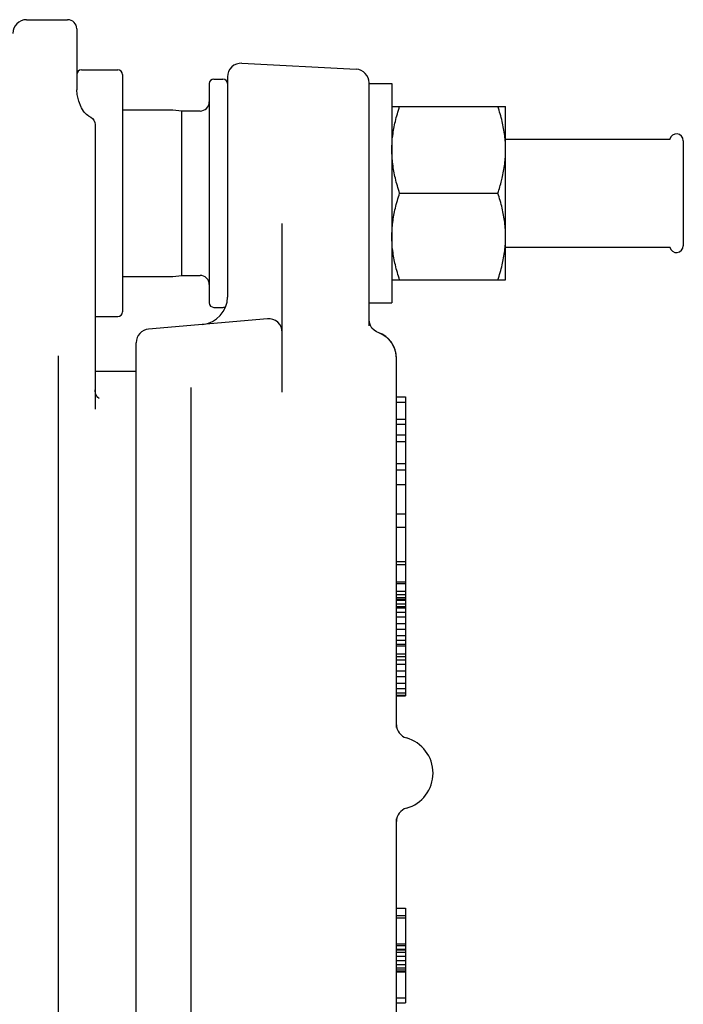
# Model space of a CAD drawing. Header units: inches. Extents: x 0 to 22, y 0 to 17.
# Tile 4 of 6: x 9 to 11.9, y 4.7 to 9. Entities that reach past the tile are written whole.
import ezdxf

# ---------------------------------------------------------------- set-up
doc = ezdxf.new("R2010")
doc.units = ezdxf.units.IN
doc.header["$LTSCALE"] = 1.21
doc.header["$MEASUREMENT"] = 0
doc.layers.get('0').update_dxf_attribs({"linetype": 'CONTINUOUS'})

msp = doc.modelspace()

# ---------------------------------------------------------------- linework, layer by layer
at = {"color": 7, "linetype": 'CONTINUOUS'}
for p, q in [((9.0603, 8.9676), (9.2375, 8.9676)), ((9.2769, 8.9282), (9.2769, 8.6649)), ((9.2966, 8.751), (9.454, 8.751)), ((9.9886, 8.7798), (10.4807, 8.754)), ((9.4737, 8.7313), (9.4737, 7.7077)), ((9.8674, 8.7117), (9.9068, 8.7117)), ((9.9265, 8.7209), (9.9265, 7.7716)), ((9.2769, 8.6649), (9.2769, 8.6649)), ((9.8477, 8.692), (9.8477, 7.7471)), ((10.5367, 7.6477), (10.5367, 8.6951)), ((10.5367, 8.692), (10.6351, 8.692)), ((10.6351, 8.692), (10.6351, 7.7471)), ((9.2955, 8.5908), (9.2955, 8.5908)), ((9.4737, 8.5788), (9.689, 8.5788)), ((9.689, 8.5788), (9.6915, 8.5786)), ((9.6915, 8.5786), (9.7296, 8.5739)), ((10.6351, 8.5935), (11.1253, 8.5935)), ((11.1253, 7.8455), (11.1253, 8.5935)), ((9.7296, 8.5739), (9.8084, 8.5739)), ((9.7296, 7.8652), (9.7296, 8.5739)), ((9.3556, 8.5151), (9.3556, 7.2879)), ((11.1253, 8.4525), (11.8339, 8.4525)), ((11.8912, 8.4459), (11.8912, 7.9931)), ((10.6685, 8.2195), (11.0919, 8.2195)), ((10.1627, 7.3616), (10.1627, 8.0889)), ((11.1253, 7.9866), (11.8339, 7.9866)), ((9.4737, 7.8603), (9.689, 7.8603)), ((9.689, 7.8603), (9.6915, 7.8604)), ((9.6915, 7.8604), (9.7296, 7.8652)), ((9.7296, 7.8652), (9.8084, 7.8652)), ((10.6351, 7.8455), (11.1253, 7.8455)), ((9.8674, 7.7274), (9.9068, 7.7274)), ((10.5367, 7.7471), (10.6351, 7.7471)), ((9.3556, 7.688), (9.454, 7.688)), ((10.0985, 7.6785), (9.5867, 7.6337)), ((10.5382, 7.6616), (10.5367, 7.6745)), ((10.5424, 7.6493), (10.5382, 7.6616)), ((10.5693, 7.6218), (10.5584, 7.6289)), ((10.5761, 7.6189), (10.5693, 7.6218)), ((9.5328, 3.8642), (9.5328, 7.5749)), ((9.1981, 3.9214), (9.1981, 7.5177)), ((10.6548, 5.9164), (10.6548, 7.5075)), ((9.3556, 7.4518), (9.5328, 7.4518)), ((9.769, 7.382), (9.769, 4.057)), ((9.373, 7.3345), (9.3715, 7.3355)), ((9.3728, 7.3346), (9.373, 7.3345)), ((10.6548, 7.341), (10.6942, 7.341)), ((10.6548, 7.3191), (10.6942, 7.3191)), ((10.6942, 7.341), (10.6942, 6.2673)), ((10.6548, 7.2459), (10.6942, 7.2459)), ((10.6548, 7.224), (10.6942, 7.224)), ((10.6548, 7.1775), (10.6942, 7.1775)), ((10.6548, 7.1492), (10.6942, 7.1492)), ((10.6548, 7.0547), (10.6942, 7.0547)), ((10.6548, 7.0263), (10.6942, 7.0263)), ((10.6548, 6.9636), (10.6942, 6.9636)), ((10.6548, 6.8376), (10.6942, 6.8376)), ((10.6548, 6.78), (10.6942, 6.78)), ((10.6548, 6.6319), (10.6942, 6.6319)), ((10.6548, 6.6181), (10.6942, 6.6181)), ((10.6548, 6.5435), (10.6942, 6.5435)), ((10.6548, 6.5372), (10.6942, 6.5372)), ((10.6548, 6.5032), (10.6942, 6.5032)), ((10.6548, 6.4888), (10.6942, 6.4888)), ((10.6548, 6.4769), (10.6942, 6.4769)), ((10.6548, 6.4692), (10.6942, 6.4692)), ((10.6548, 6.4684), (10.6942, 6.4684)), ((10.6548, 6.4655), (10.6942, 6.4655)), ((10.6548, 6.4487), (10.6942, 6.4487)), ((10.6548, 6.4378), (10.6942, 6.4378)), ((10.6548, 6.4372), (10.6942, 6.4372)), ((10.6548, 6.4315), (10.6942, 6.4315)), ((10.6548, 6.4127), (10.6942, 6.4127)), ((10.6548, 6.3933), (10.6942, 6.3933)), ((10.6548, 6.3648), (10.6942, 6.3648)), ((10.6548, 6.3402), (10.6942, 6.3402)), ((10.6548, 6.3129), (10.6942, 6.3129)), ((10.6548, 6.2921), (10.6942, 6.2921)), ((10.6548, 6.2751), (10.6942, 6.2751)), ((10.6548, 6.2673), (10.6942, 6.2673)), ((10.6942, 6.2672), (10.6942, 6.0524)), ((10.6548, 6.234), (10.6942, 6.234)), ((10.6548, 6.2225), (10.6942, 6.2225)), ((10.6548, 6.2079), (10.6942, 6.2079)), ((10.6548, 6.1885), (10.6942, 6.1885)), ((10.6548, 6.1608), (10.6942, 6.1608)), ((10.6548, 6.1358), (10.6942, 6.1358)), ((10.6548, 6.1072), (10.6942, 6.1072)), ((10.6548, 6.0847), (10.6942, 6.0847)), ((10.6548, 6.0647), (10.6942, 6.0647)), ((10.6548, 6.0555), (10.6942, 6.0555)), ((10.6548, 6.0524), (10.6942, 6.0524)), ((10.6548, 3.9315), (10.6548, 5.5226)), ((10.6548, 5.1368), (10.6942, 5.1368)), ((10.6942, 5.1368), (10.6942, 4.7286)), ((10.6548, 5.1054), (10.6942, 5.1054)), ((10.6548, 5.096), (10.6942, 5.096)), ((10.6548, 4.9832), (10.6942, 4.9832)), ((10.6548, 4.976), (10.6942, 4.976)), ((10.6548, 4.96), (10.6942, 4.96)), ((10.6548, 4.9569), (10.6942, 4.9569)), ((10.6548, 4.9472), (10.6942, 4.9472)), ((10.6548, 4.9294), (10.6942, 4.9294)), ((10.6548, 4.9112), (10.6942, 4.9112)), ((10.6548, 4.8946), (10.6942, 4.8946)), ((10.6548, 4.8804), (10.6942, 4.8804)), ((10.6548, 4.8713), (10.6942, 4.8713)), ((10.6548, 4.8646), (10.6942, 4.8646)), ((10.6548, 4.8624), (10.6942, 4.8624)), ((10.6548, 4.7502), (10.6942, 4.7502)), ((10.6548, 4.7286), (10.6942, 4.7286))]:
    msp.add_line(p, q, dxfattribs=at)
for points in [[(9.2955, 8.5908), (9.2851, 8.617), (9.2784, 8.6456), (9.2769, 8.6649)], [(9.3294, 8.5523), (9.3252, 8.5542), (9.3194, 8.5581), (9.3144, 8.5626), (9.3097, 8.5678), (9.3052, 8.5738), (9.3009, 8.5804), (9.2969, 8.5878), (9.2955, 8.5908)], [(9.3293, 8.5523), (9.338, 8.548), (9.3453, 8.5417), (9.3509, 8.5338), (9.3544, 8.5248), (9.3556, 8.5151)], [(10.5584, 7.6289), (10.5493, 7.6382), (10.5424, 7.6493)], [(10.6548, 7.5075), (10.6521, 7.5326), (10.6442, 7.5564), (10.6314, 7.5781), (10.6143, 7.5966), (10.5937, 7.611), (10.5761, 7.6189)], [(9.3634, 7.3449), (9.3591, 7.3536), (9.3562, 7.3644), (9.3556, 7.3724)], [(9.3715, 7.3355), (9.368, 7.3388), (9.3634, 7.3449)]]:
    msp.add_lwpolyline(points, dxfattribs=at)
for centre, radius, start, end in [((9.0603, 8.9085), 0.0591, 90, 180), ((9.2375, 8.9282), 0.0394, 0, 90), ((9.2966, 8.7313), 0.0197, 90, 180), ((9.454, 8.7313), 0.0197, 0, 90), ((9.9855, 8.7209), 0.0591, 86.9999, 180), ((10.4777, 8.6951), 0.0591, 0, 87), ((9.8674, 8.692), 0.0197, 90, 180), ((9.9068, 8.692), 0.0197, 0, 90), ((9.8084, 8.6132), 0.0394, 270, 360), ((11.8617, 8.4459), 0.0295, 0, 166.66), ((11.8617, 7.9931), 0.0295, 193.34, 360), ((9.8084, 7.8258), 0.0394, 0, 90), ((9.8084, 7.7716), 0.1181, 275, 359.9999), ((9.8674, 7.7471), 0.0197, 180, 270), ((9.9068, 7.7471), 0.0197, 270, 310.3381), ((9.454, 7.7077), 0.0197, 270, 360), ((10.1036, 7.6196), 0.0591, 0, 95), ((9.5918, 7.5749), 0.0591, 95, 180), ((10.5367, 7.5075), 0.1181, 0, 70.5288), ((10.7139, 5.9279), 0.0591, 180.0002, 254.1734), ((10.6548, 5.7195), 0.1575, 285.8266, 74.1734), ((10.7139, 5.5112), 0.0591, 105.8265, 179.9995)]:
    msp.add_arc(centre, radius, start, end, dxfattribs=at)
for points, start_tangent, end_tangent in [([(10.6389, 8.4675), (10.6501, 8.529), (10.6685, 8.5935)], (0.015869, 0.128702), (0.040979, 0.122938)), ([(11.1215, 8.4676), (11.1104, 8.5291), (11.0919, 8.5935)], (-0.015869, 0.128701), (-0.040979, 0.122937)), ([(10.6351, 8.4065), (10.6384, 8.4634)], (0, 0.056985), (0.006524, 0.056654)), ([(10.6384, 8.4634), (10.6389, 8.4675)], (0.000475, 0.004122), (0.000508, 0.004118)), ([(11.122, 8.4634), (11.1215, 8.4676)], (-0.000475, 0.004124), (-0.000508, 0.00412)), ([(11.1253, 8.4065), (11.122, 8.4634)], (0, 0.056985), (-0.006524, 0.056654)), ([(10.6685, 8.2195), (10.6501, 8.284), (10.6389, 8.3455), (10.6351, 8.4065)], (-0.060311, 0.180932), (0, 0.19072)), ([(11.1078, 8.2734), (11.1104, 8.284), (11.1215, 8.3455), (11.1253, 8.4065)], (0.033058, 0.130474), (0, 0.134542)), ([(11.0919, 8.2195), (11.1078, 8.2734)], (0.017765, 0.053295), (0.013803, 0.05448)), ([(10.6351, 8.0325), (10.6389, 8.0935), (10.6501, 8.155), (10.6685, 8.2195)], (0, 0.19072), (0.060311, 0.180932)), ([(11.1253, 8.0325), (11.1215, 8.0935), (11.1104, 8.155), (11.0919, 8.2195)], (0, 0.19072), (-0.060311, 0.180932)), ([(10.6384, 7.9756), (10.6351, 8.0325)], (-0.006524, 0.056654), (0, 0.056985)), ([(11.122, 7.9756), (11.1253, 8.0325)], (0.006524, 0.056654), (0, 0.056985)), ([(10.6389, 7.9715), (10.6384, 7.9756)], (-0.000505, 0.004097), (-0.000472, 0.004101)), ([(10.6685, 7.8455), (10.6501, 7.91), (10.6389, 7.9715)], (-0.040986, 0.122958), (-0.015866, 0.128724)), ([(11.0919, 7.8455), (11.1104, 7.91), (11.1215, 7.9715)], (0.040985, 0.122955), (0.015867, 0.12872)), ([(11.1215, 7.9715), (11.122, 7.9756)], (0.000505, 0.0041), (0.000473, 0.004105))]:
    msp.add_spline(points, degree=3, dxfattribs=dict(at, start_tangent=start_tangent, end_tangent=end_tangent))

doc.saveas('drawing.dxf')
